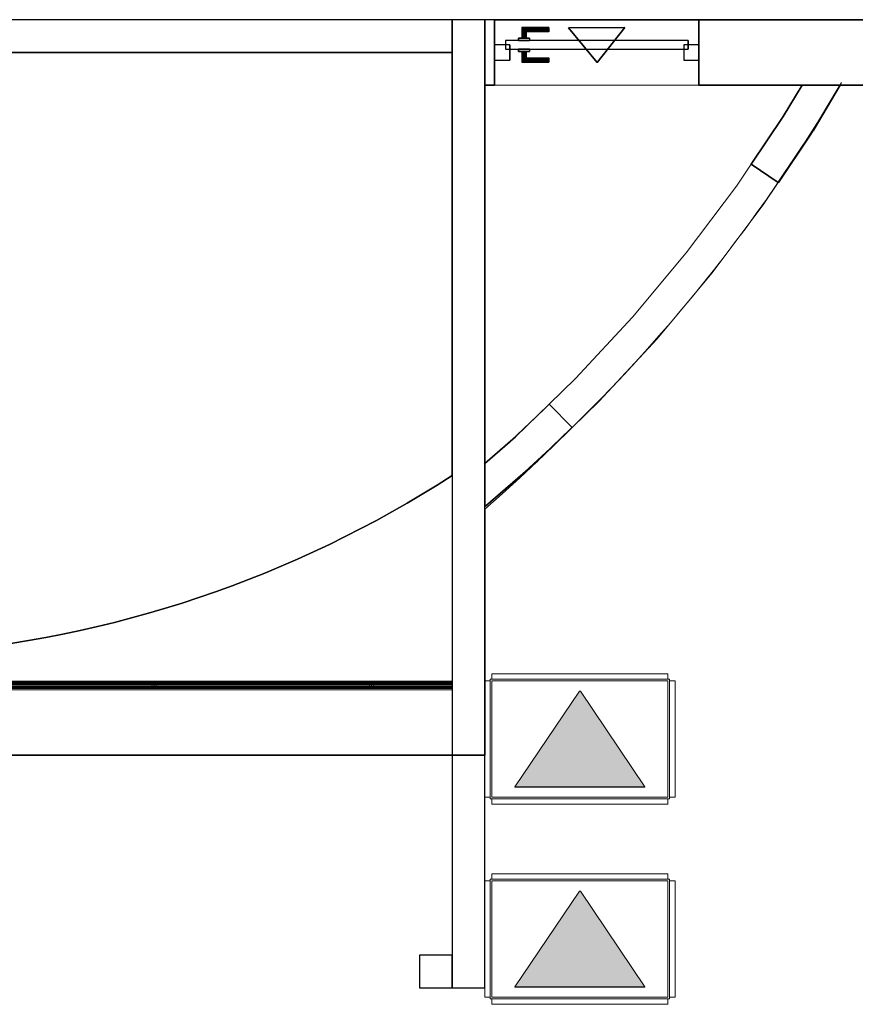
# Model space of a CAD drawing. Header units: metres. Extents: x 397.7 to 427.5, y 12.8 to 28.3.
# Tile 4 of 9: x 413.5 to 417.3, y 19.8 to 24.3. Entities that reach past the tile are written whole.
import ezdxf

# ---------------------------------------------------------------- set-up
doc = ezdxf.new("R2010")
doc.units = ezdxf.units.M
doc.layers.add('01_CARPINTERIA', color=5, linetype='Continuous', lineweight=25, true_color=0x0000ff)
doc.layers.add('01_SUELOS', color=7, linetype='Continuous', lineweight=25, true_color=0x007f00)
for name, color, linetype, lineweight in [('A-DETL-____-MBND', 7, 'Continuous', 18), ('A-FLOR-HRAL-OTLN', 7, 'Continuous', 18), ('A-GENM-____-OTLN', 7, 'Continuous', 18), ('A-WALL-____-MCUT', 7, 'Continuous', 25), ('A-WALL-____-OTLN', 7, 'Continuous', 25)]:
    doc.layers.add(name, color=color, linetype=linetype, lineweight=lineweight)

# ---------------------------------------------------------------- blocks, each defined once
blk = doc.blocks.new('Family - Forjat P5-151942-09_CLI_AIGUA_PSC')
at = {"layer": '01_SUELOS', "color": 9, "true_color": 0xaad4aa}
for p, q in [((11.4518, 11.0488), (17.1918, 11.0488)), ((17.1918, 11.0488), (11.4518, 11.0488)), ((17.1918, 11.0488), (17.1918, 9.1032)), ((17.1918, 9.1032), (17.1918, 11.0488)), ((17.1918, 9.1032), (17.1233, 9.0599)), ((17.1233, 9.0599), (17.1918, 9.1032)), ((17.1233, 9.0599), (17.0542, 9.0176)), ((17.0542, 9.0176), (17.1233, 9.0599)), ((17.0542, 9.0176), (16.9845, 8.9763)), ((16.9845, 8.9763), (17.0542, 9.0176)), ((16.9845, 8.9763), (16.9141, 8.9362)), ((16.9141, 8.9362), (16.9845, 8.9763)), ((16.9141, 8.9362), (16.8432, 8.8972)), ((16.8432, 8.8972), (16.9141, 8.9362)), ((16.8432, 8.8972), (16.7716, 8.8592)), ((16.7716, 8.8592), (16.8432, 8.8972)), ((16.7716, 8.8592), (16.6994, 8.8224)), ((16.6994, 8.8224), (16.7716, 8.8592)), ((16.6267, 8.7867), (16.5535, 8.7521)), ((16.5535, 8.7521), (16.6267, 8.7867)), ((16.6994, 8.8224), (16.6267, 8.7867)), ((16.6267, 8.7867), (16.6994, 8.8224)), ((16.5535, 8.7521), (16.4797, 8.7187)), ((16.4797, 8.7187), (16.5535, 8.7521)), ((16.4797, 8.7187), (16.4054, 8.6864)), ((16.4054, 8.6864), (16.4797, 8.7187)), ((16.3306, 8.6552), (16.2553, 8.6253)), ((16.2553, 8.6253), (16.3306, 8.6552)), ((16.4054, 8.6864), (16.3306, 8.6552)), ((16.3306, 8.6552), (16.4054, 8.6864)), ((16.2553, 8.6253), (16.1796, 8.5965)), ((16.1796, 8.5965), (16.2553, 8.6253)), ((16.1035, 8.5688), (16.0269, 8.5424)), ((16.0269, 8.5424), (16.1035, 8.5688)), ((16.1796, 8.5965), (16.1035, 8.5688)), ((16.1035, 8.5688), (16.1796, 8.5965)), ((15.9499, 8.5171), (15.8726, 8.493)), ((15.8726, 8.493), (15.9499, 8.5171)), ((16.0269, 8.5424), (15.9499, 8.5171)), ((15.9499, 8.5171), (16.0269, 8.5424)), ((15.7949, 8.4702), (15.7168, 8.4485)), ((15.7168, 8.4485), (15.7949, 8.4702)), ((15.8726, 8.493), (15.7949, 8.4702)), ((15.7949, 8.4702), (15.8726, 8.493)), ((15.6384, 8.4281), (15.5597, 8.4088)), ((15.5597, 8.4088), (15.6384, 8.4281)), ((15.7168, 8.4485), (15.6384, 8.4281)), ((15.6384, 8.4281), (15.7168, 8.4485)), ((15.4807, 8.3908), (15.4015, 8.374)), ((15.4015, 8.374), (15.4807, 8.3908)), ((15.5597, 8.4088), (15.4807, 8.3908)), ((15.4807, 8.3908), (15.5597, 8.4088)), ((15.2423, 8.3441), (15.1623, 8.331)), ((15.1623, 8.331), (15.2423, 8.3441)), ((15.322, 8.3585), (15.2423, 8.3441)), ((15.2423, 8.3441), (15.322, 8.3585)), ((15.4015, 8.374), (15.322, 8.3585)), ((15.322, 8.3585), (15.4015, 8.374))]:
    blk.add_line(p, q, dxfattribs=at)
blk = doc.blocks.new('Family - Mur PSC-156011-09_CLI_AIGUA_PSC')
at = {"layer": 'A-WALL-____-MCUT', "color": 253, "true_color": 0xaaaaaa}
for p, q in [((0.045, 0.3), (0, 0.3)), ((0, 0.3), (0, 0)), ((0.045, 0), (0.045, 0.3)), ((0.985, 0.3), (0.985, 0)), ((5.34, 0.3), (0.985, 0.3)), ((5.34, 0), (5.34, 0.3)), ((0, 0), (0.045, 0)), ((0.985, 0), (5.34, 0))]:
    blk.add_line(p, q, dxfattribs=at)
at = {"layer": 'A-WALL-____-OTLN', "color": 253, "true_color": 0xaaaaaa}
for p, q in [((0.045, 0.3), (0, 0.3)), ((0, 0.3), (0, 0)), ((0.045, 0), (0.045, 0.3)), ((0.985, 0.3), (0.985, 0)), ((0.985, 0.3), (5.34, 0.3)), ((5.34, 0.3), (5.34, 0)), ((0, 0), (0.045, 0)), ((0.985, 0), (5.34, 0))]:
    blk.add_line(p, q, dxfattribs=at)
at = {"layer": 'A-WALL-____-OTLN', "color": 253, "lineweight": 18, "true_color": 0xaaaaaa}
blk.add_line((0, 0), (5.34, 0), dxfattribs=at)
blk = doc.blocks.new('Family - Vano porta PSC-156015-09_CLI_AIGUA_PSC')
at = {"layer": 'A-GENM-____-OTLN', "color": 253, "true_color": 0xaaaaaa}
for p, q in [((415.6819, 24.3096), (415.6819, 24.0096)), ((416.6219, 24.3096), (415.6819, 24.3096)), ((415.6819, 24.3096), (415.6819, 24.0096)), ((415.6819, 24.3096), (416.6219, 24.3096)), ((416.6219, 24.0096), (416.6219, 24.3096)), ((416.6219, 24.3096), (416.6219, 24.0096)), ((415.6819, 24.0096), (416.6219, 24.0096)), ((416.6219, 24.0096), (415.6819, 24.0096))]:
    blk.add_line(p, q, dxfattribs=at)
blk = doc.blocks.new('Family - Mur PSC-156037-09_CLI_AIGUA_PSC')
at = {"layer": 'A-WALL-____-MCUT', "color": 253, "true_color": 0xaaaaaa}
for p, q in [((6.2945, -3.7951), (6.2078, -3.9398)), ((6.4693, -3.7951), (6.2945, -3.7951)), ((6.3345, -4.0203), (6.4693, -3.7951)), ((6.2078, -3.9398), (6.0607, -4.1588)), ((6.1852, -4.2424), (6.3345, -4.0203)), ((6.0607, -4.1588), (6.1852, -4.2424)), ((5.1318, -5.2619), (4.9766, -5.4123)), ((5.2362, -5.3696), (5.1318, -5.2619)), ((5.0782, -5.5228), (5.2362, -5.3696)), ((4.9766, -5.4123), (4.835, -5.5358)), ((4.8386, -5.7317), (5.0782, -5.5228)), ((4.835, -5.5358), (4.835, -5.7275)), ((4.835, -5.7275), (4.8386, -5.7317))]:
    blk.add_line(p, q, dxfattribs=at)
at = {"layer": 'A-WALL-____-OTLN', "color": 253, "true_color": 0xaaaaaa}
for p, q in [((6.2078, -3.9398), (6.2945, -3.7951)), ((6.2945, -3.7951), (6.4693, -3.7951)), ((6.4693, -3.7951), (6.3345, -4.0203)), ((6.0607, -4.1588), (6.2078, -3.9398)), ((6.3345, -4.0203), (6.1852, -4.2424)), ((6.0607, -4.1588), (6.1852, -4.2424)), ((5.1318, -5.2619), (4.9766, -5.4123)), ((5.2362, -5.3696), (5.1318, -5.2619)), ((5.0782, -5.5228), (5.2362, -5.3696)), ((4.835, -5.5358), (4.9766, -5.4123)), ((5.0782, -5.5228), (4.8386, -5.7317)), ((4.835, -5.7275), (4.835, -5.5358)), ((4.8386, -5.7317), (4.835, -5.7275))]:
    blk.add_line(p, q, dxfattribs=at)
at = {"layer": 'A-WALL-____-OTLN', "color": 253, "lineweight": 18, "true_color": 0xaaaaaa}
blk.add_arc((0, 0), 7.5, 310.17014, 329.70786, dxfattribs=at)
blk = doc.blocks.new('Family - Vano porta PSC-156039-09_CLI_AIGUA_PSC')
at = {"layer": 'A-GENM-____-OTLN', "color": 253, "true_color": 0xaaaaaa}
for p, q in [((0.9289, 1.2109), (0.8613, 1.1103)), ((0.8613, 1.1103), (0.9289, 1.2109)), ((1.0534, 1.1272), (0.9289, 1.2109)), ((0.9289, 1.2109), (1.0534, 1.1272)), ((0.8613, 1.1103), (0.6302, 0.8025)), ((0.6302, 0.8025), (0.8613, 1.1103)), ((0.9836, 1.0234), (1.0534, 1.1272)), ((1.0534, 1.1272), (0.9836, 1.0234)), ((0.7478, 0.7093), (0.9836, 1.0234)), ((0.9836, 1.0234), (0.7478, 0.7093)), ((0.6302, 0.8025), (0.3833, 0.5072)), ((0.3833, 0.5072), (0.6302, 0.8025)), ((0.4958, 0.4079), (0.7478, 0.7093)), ((0.7478, 0.7093), (0.4958, 0.4079)), ((0.3833, 0.5072), (0.1212, 0.2252)), ((0.1212, 0.2252), (0.3833, 0.5072)), ((0.2284, 0.1202), (0.4958, 0.4079)), ((0.4958, 0.4079), (0.2284, 0.1202)), ((0.1212, 0.2252), (0, 0.1077)), ((0, 0.1077), (0.1212, 0.2252)), ((0, 0.1077), (0.1044, 0)), ((0.1044, 0), (0, 0.1077)), ((0.1044, 0), (0.2284, 0.1202)), ((0.2284, 0.1202), (0.1044, 0))]:
    blk.add_line(p, q, dxfattribs=at)
blk = doc.blocks.new('Family - Forjat PSC-156053-09_CLI_AIGUA_PSC')
at = {"layer": '01_SUELOS', "color": 9, "true_color": 0xaad4aa}
for p, q in [((3.9, 3.7687), (0, 3.7687)), ((0, 3.7687), (3.9, 3.7687)), ((0, 3.7687), (0, 1.6075)), ((0, 1.6075), (0, 3.7687)), ((3.9, 0), (3.9, 3.7687)), ((3.9, 3.7687), (3.9, 0)), ((0, 1.6075), (1.3285, 1.6075)), ((1.3285, 1.6075), (0, 1.6075)), ((1.3285, 1.6075), (1.3285, 0)), ((1.3285, 0), (1.3285, 1.6075)), ((1.3285, 0), (3.9, 0)), ((3.9, 0), (1.3285, 0))]:
    blk.add_line(p, q, dxfattribs=at)
blk = doc.blocks.new('Family - Mur PSC-156057-09_CLI_AIGUA_PSC')
at = {"layer": 'A-WALL-____-MCUT', "color": 253, "true_color": 0xaaaaaa}
for p, q in [((5.742, 0.15), (0, 0.15)), ((0, 0.15), (0, 0)), ((5.742, 0), (5.742, 0.15)), ((0, 0), (5.742, 0))]:
    blk.add_line(p, q, dxfattribs=at)
at = {"layer": 'A-WALL-____-OTLN', "color": 253, "true_color": 0xaaaaaa}
for p, q in [((5.742, 0.15), (0, 0.15)), ((0, 0.15), (0, 0)), ((5.742, 0), (5.742, 0.15)), ((0, 0), (5.742, 0))]:
    blk.add_line(p, q, dxfattribs=at)
at = {"layer": 'A-WALL-____-OTLN', "color": 253, "lineweight": 18, "true_color": 0xaaaaaa}
blk.add_line((-0.01, 0), (5.742, 0), dxfattribs=at)
blk = doc.blocks.new('Family - Mur PSC-156066-09_CLI_AIGUA_PSC')
at = {"layer": 'A-WALL-____-MCUT', "color": 253, "true_color": 0xaaaaaa}
for p, q in [((0.15, 0.15), (0, 0.15)), ((0, 0.15), (0, 0)), ((0.15, 0), (0.15, 0.15)), ((0, 0), (0.15, 0))]:
    blk.add_line(p, q, dxfattribs=at)
at = {"layer": 'A-WALL-____-OTLN', "color": 253, "true_color": 0xaaaaaa}
for p, q in [((0.15, 0.15), (0, 0.15)), ((0, 0.15), (0, 0)), ((0.15, 0), (0.15, 0.15)), ((0, 0), (0.15, 0))]:
    blk.add_line(p, q, dxfattribs=at)
at = {"layer": 'A-WALL-____-OTLN', "color": 253, "lineweight": 18, "true_color": 0xaaaaaa}
blk.add_line((0, 0), (0.15, 0), dxfattribs=at)
blk = doc.blocks.new('Family - Paviment PSC-156093-09_CLI_AIGUA_PSC')
at = {"layer": '01_SUELOS', "color": 9, "true_color": 0xaad4aa}
for p, q in [((17.553, 11.0606), (17.553, 10.7606)), ((17.553, 10.7606), (17.553, 11.0606)), ((18.493, 11.0606), (17.553, 11.0606)), ((17.553, 11.0606), (18.493, 11.0606)), ((18.493, 10.7606), (18.493, 11.0606)), ((18.493, 11.0606), (18.493, 10.7606)), ((17.8931, 11.0238), (18.1529, 11.0258)), ((18.1529, 11.0258), (17.8931, 11.0238)), ((18.0242, 10.8643), (17.8931, 11.0238)), ((17.8931, 11.0238), (18.0242, 10.8643)), ((18.1529, 11.0258), (18.0242, 10.8643)), ((18.0242, 10.8643), (18.1529, 11.0258)), ((17.508, 10.7606), (17.508, 9.0198)), ((17.508, 9.0198), (17.508, 10.7606)), ((17.553, 10.7606), (17.508, 10.7606)), ((17.508, 10.7606), (17.553, 10.7606)), ((18.9675, 10.7606), (18.493, 10.7606)), ((18.493, 10.7606), (18.9675, 10.7606)), ((18.8808, 10.6158), (18.9675, 10.7606)), ((18.9675, 10.7606), (18.8808, 10.6158)), ((19.1424, 10.7606), (19.0182, 10.5501)), ((19.0182, 10.5501), (19.1424, 10.7606)), ((23.148, 10.7606), (19.1424, 10.7606)), ((19.1424, 10.7606), (23.148, 10.7606)), ((18.7337, 10.3969), (18.8808, 10.6158)), ((18.8808, 10.6158), (18.7337, 10.3969)), ((19.0177, 10.5505), (18.8582, 10.3132)), ((18.8582, 10.3132), (19.0177, 10.5505)), ((19.0182, 10.5501), (19.0177, 10.5505)), ((19.0177, 10.5505), (19.0182, 10.5501)), ((18.8582, 10.3132), (18.7337, 10.3969)), ((18.7337, 10.3969), (18.8582, 10.3132)), ((17.7813, 9.271), (17.8048, 9.2938)), ((17.8048, 9.2938), (17.7813, 9.271)), ((17.8048, 9.2938), (17.9092, 9.186)), ((17.9092, 9.186), (17.8048, 9.2938)), ((17.6228, 9.1199), (17.7813, 9.271)), ((17.7813, 9.271), (17.6228, 9.1199)), ((17.9023, 9.1787), (17.8253, 9.1029)), ((17.8253, 9.1029), (17.9023, 9.1787)), ((17.9092, 9.186), (17.902, 9.179)), ((17.902, 9.179), (17.9092, 9.186)), ((17.902, 9.179), (17.9023, 9.1787)), ((17.9023, 9.1787), (17.902, 9.179)), ((17.508, 9.0198), (17.6228, 9.1199)), ((17.6228, 9.1199), (17.508, 9.0198)), ((17.8253, 9.1029), (17.7474, 9.028)), ((17.7474, 9.028), (17.8253, 9.1029)), ((17.7474, 9.028), (17.6686, 8.9542)), ((17.6686, 8.9542), (17.7474, 9.028)), ((17.6686, 8.9542), (17.5887, 8.8814)), ((17.5887, 8.8814), (17.6686, 8.9542)), ((17.5887, 8.8814), (17.508, 8.8097)), ((17.508, 8.8097), (17.5887, 8.8814)), ((17.508, 8.8097), (17.508, 7.6797)), ((17.508, 7.6797), (17.508, 8.8097)), ((17.508, 7.6797), (11.4559, 7.6797)), ((11.4559, 7.6797), (17.508, 7.6797))]:
    blk.add_line(p, q, dxfattribs=at)
blk = doc.blocks.new('Family - Baranna PSC exterior-156106-09_CLI_AIGUA_PSC')
at = {"layer": 'A-FLOR-HRAL-OTLN', "color": 253, "true_color": 0xaaaaaa}
for p, q in [((0, 0.0346), (0, 0.04)), ((0, 0.04), (0, 0.0346)), ((5.742, 0.04), (0, 0.04)), ((5.742, 0.04), (0, 0.04)), ((0, 0.0254), (0, 0.0346)), ((0, 0.0346), (0, 0.0254)), ((5.742, 0.0346), (0, 0.0346)), ((5.742, 0.0346), (0, 0.0346)), ((0, 0.0273), (0, 0.03)), ((0, 0.03), (0, 0.0273)), ((0.371, 0.03), (0, 0.03)), ((0.371, 0.03), (0, 0.03)), ((0, 0.0227), (0, 0.0273)), ((0, 0.0273), (0, 0.0227)), ((0.371, 0.0273), (0, 0.0273)), ((0.371, 0.0273), (0, 0.0273)), ((0, 0.0146), (0, 0.0254)), ((0, 0.0254), (0, 0.0146)), ((5.742, 0.0254), (0, 0.0254)), ((5.742, 0.0254), (0, 0.0254)), ((0, 0.0173), (0, 0.0227)), ((0, 0.0227), (0, 0.0173)), ((0.371, 0.0227), (0, 0.0227)), ((0.371, 0.0227), (0, 0.0227)), ((0, 0.0127), (0, 0.0173)), ((0, 0.0173), (0, 0.0127)), ((0.371, 0.0173), (0, 0.0173)), ((0.371, 0.0173), (0, 0.0173)), ((0, 0.0054), (0, 0.0146)), ((0, 0.0146), (0, 0.0054)), ((5.742, 0.0146), (0, 0.0146)), ((5.742, 0.0146), (0, 0.0146)), ((0, 0.01), (0, 0.0127)), ((0, 0.0127), (0, 0.01)), ((0.371, 0.0127), (0, 0.0127)), ((0.371, 0.0127), (0, 0.0127)), ((0, 0.01), (0.371, 0.01)), ((0.371, 0.01), (0, 0.01)), ((0, 0), (0, 0.0054)), ((0, 0.0054), (0, 0)), ((5.742, 0.0054), (0, 0.0054)), ((5.742, 0.0054), (0, 0.0054)), ((0, 0), (5.742, 0)), ((0.361, 0.0227), (0.3637, 0.0273)), ((0.3637, 0.0273), (0.361, 0.0227)), ((0.361, 0.0173), (0.361, 0.0227)), ((0.361, 0.0227), (0.361, 0.0173)), ((0.3637, 0.0127), (0.361, 0.0173)), ((0.361, 0.0173), (0.3637, 0.0127)), ((0.3637, 0.0273), (0.3683, 0.03)), ((0.3683, 0.03), (0.3637, 0.0273)), ((0.3683, 0.01), (0.3637, 0.0127)), ((0.3637, 0.0127), (0.3683, 0.01)), ((0.3683, 0.03), (0.3737, 0.03)), ((0.3737, 0.03), (0.3683, 0.03)), ((0.3737, 0.01), (0.3683, 0.01)), ((0.3683, 0.01), (0.3737, 0.01)), ((0.371, 0.0273), (0.371, 0.03)), ((0.371, 0.03), (0.371, 0.0273)), ((0.371, 0.0273), (0.371, 0.03)), ((0.371, 0.03), (0.371, 0.0273)), ((1.371, 0.03), (0.371, 0.03)), ((1.371, 0.03), (0.371, 0.03)), ((0.371, 0.0227), (0.371, 0.0273)), ((0.371, 0.0273), (0.371, 0.0227)), ((0.371, 0.0227), (0.371, 0.0273)), ((0.371, 0.0273), (0.371, 0.0227)), ((1.371, 0.0273), (0.371, 0.0273)), ((1.371, 0.0273), (0.371, 0.0273)), ((0.371, 0.0173), (0.371, 0.0227)), ((0.371, 0.0227), (0.371, 0.0173)), ((0.371, 0.0173), (0.371, 0.0227)), ((0.371, 0.0227), (0.371, 0.0173)), ((1.371, 0.0227), (0.371, 0.0227)), ((1.371, 0.0227), (0.371, 0.0227)), ((0.371, 0.0127), (0.371, 0.0173)), ((0.371, 0.0173), (0.371, 0.0127)), ((0.371, 0.0127), (0.371, 0.0173)), ((0.371, 0.0173), (0.371, 0.0127)), ((1.371, 0.0173), (0.371, 0.0173)), ((1.371, 0.0173), (0.371, 0.0173)), ((0.371, 0.0127), (0.371, 0.01)), ((0.371, 0.01), (0.371, 0.0127)), ((0.371, 0.01), (0.371, 0.0127)), ((0.371, 0.0127), (0.371, 0.01)), ((1.371, 0.0127), (0.371, 0.0127)), ((1.371, 0.0127), (0.371, 0.0127)), ((0.371, 0.01), (1.371, 0.01)), ((1.371, 0.01), (0.371, 0.01)), ((0.3737, 0.03), (0.3783, 0.0273)), ((0.3783, 0.0273), (0.3737, 0.03)), ((0.3783, 0.0127), (0.3737, 0.01)), ((0.3737, 0.01), (0.3783, 0.0127)), ((0.3783, 0.0273), (0.381, 0.0227)), ((0.381, 0.0227), (0.3783, 0.0273)), ((0.381, 0.0173), (0.3783, 0.0127)), ((0.3783, 0.0127), (0.381, 0.0173)), ((0.381, 0.0227), (0.381, 0.0173)), ((0.381, 0.0173), (0.381, 0.0227)), ((1.361, 0.0227), (1.3637, 0.0273)), ((1.3637, 0.0273), (1.361, 0.0227)), ((1.361, 0.0173), (1.361, 0.0227)), ((1.361, 0.0227), (1.361, 0.0173)), ((1.3637, 0.0127), (1.361, 0.0173)), ((1.361, 0.0173), (1.3637, 0.0127)), ((1.3637, 0.0273), (1.3683, 0.03)), ((1.3683, 0.03), (1.3637, 0.0273)), ((1.3683, 0.01), (1.3637, 0.0127)), ((1.3637, 0.0127), (1.3683, 0.01)), ((1.3683, 0.03), (1.3737, 0.03)), ((1.3737, 0.03), (1.3683, 0.03)), ((1.3737, 0.01), (1.3683, 0.01)), ((1.3683, 0.01), (1.3737, 0.01)), ((1.371, 0.0273), (1.371, 0.03)), ((1.371, 0.03), (1.371, 0.0273)), ((2.371, 0.03), (1.371, 0.03)), ((2.371, 0.03), (1.371, 0.03)), ((1.371, 0.0273), (1.371, 0.03)), ((1.371, 0.03), (1.371, 0.0273)), ((1.371, 0.0227), (1.371, 0.0273)), ((1.371, 0.0273), (1.371, 0.0227)), ((2.371, 0.0273), (1.371, 0.0273)), ((2.371, 0.0273), (1.371, 0.0273)), ((1.371, 0.0227), (1.371, 0.0273)), ((1.371, 0.0273), (1.371, 0.0227)), ((1.371, 0.0173), (1.371, 0.0227)), ((1.371, 0.0227), (1.371, 0.0173)), ((2.371, 0.0227), (1.371, 0.0227)), ((2.371, 0.0227), (1.371, 0.0227)), ((1.371, 0.0173), (1.371, 0.0227)), ((1.371, 0.0227), (1.371, 0.0173)), ((1.371, 0.0127), (1.371, 0.0173)), ((1.371, 0.0173), (1.371, 0.0127)), ((2.371, 0.0173), (1.371, 0.0173)), ((2.371, 0.0173), (1.371, 0.0173)), ((1.371, 0.0127), (1.371, 0.0173)), ((1.371, 0.0173), (1.371, 0.0127)), ((1.371, 0.01), (1.371, 0.0127)), ((1.371, 0.0127), (1.371, 0.01)), ((2.371, 0.0127), (1.371, 0.0127)), ((2.371, 0.0127), (1.371, 0.0127)), ((1.371, 0.0127), (1.371, 0.01)), ((1.371, 0.01), (1.371, 0.0127)), ((1.371, 0.01), (2.371, 0.01)), ((2.371, 0.01), (1.371, 0.01)), ((1.3737, 0.03), (1.3783, 0.0273)), ((1.3783, 0.0273), (1.3737, 0.03)), ((1.3783, 0.0127), (1.3737, 0.01)), ((1.3737, 0.01), (1.3783, 0.0127)), ((1.3783, 0.0273), (1.381, 0.0227)), ((1.381, 0.0227), (1.3783, 0.0273)), ((1.381, 0.0173), (1.3783, 0.0127)), ((1.3783, 0.0127), (1.381, 0.0173)), ((1.381, 0.0227), (1.381, 0.0173)), ((1.381, 0.0173), (1.381, 0.0227)), ((2.361, 0.0227), (2.3637, 0.0273)), ((2.3637, 0.0273), (2.361, 0.0227)), ((2.361, 0.0173), (2.361, 0.0227)), ((2.361, 0.0227), (2.361, 0.0173)), ((2.3637, 0.0127), (2.361, 0.0173)), ((2.361, 0.0173), (2.3637, 0.0127)), ((2.3637, 0.0273), (2.3683, 0.03)), ((2.3683, 0.03), (2.3637, 0.0273)), ((2.3683, 0.01), (2.3637, 0.0127)), ((2.3637, 0.0127), (2.3683, 0.01)), ((2.3683, 0.03), (2.3737, 0.03)), ((2.3737, 0.03), (2.3683, 0.03)), ((2.3737, 0.01), (2.3683, 0.01)), ((2.3683, 0.01), (2.3737, 0.01)), ((2.371, 0.0273), (2.371, 0.03)), ((2.371, 0.03), (2.371, 0.0273)), ((3.371, 0.03), (2.371, 0.03)), ((3.371, 0.03), (2.371, 0.03)), ((2.371, 0.0273), (2.371, 0.03)), ((2.371, 0.03), (2.371, 0.0273)), ((2.371, 0.0227), (2.371, 0.0273)), ((2.371, 0.0273), (2.371, 0.0227)), ((3.371, 0.0273), (2.371, 0.0273)), ((3.371, 0.0273), (2.371, 0.0273)), ((2.371, 0.0227), (2.371, 0.0273)), ((2.371, 0.0273), (2.371, 0.0227)), ((2.371, 0.0173), (2.371, 0.0227)), ((2.371, 0.0227), (2.371, 0.0173)), ((3.371, 0.0227), (2.371, 0.0227)), ((3.371, 0.0227), (2.371, 0.0227)), ((2.371, 0.0173), (2.371, 0.0227)), ((2.371, 0.0227), (2.371, 0.0173)), ((2.371, 0.0127), (2.371, 0.0173)), ((2.371, 0.0173), (2.371, 0.0127)), ((3.371, 0.0173), (2.371, 0.0173)), ((3.371, 0.0173), (2.371, 0.0173)), ((2.371, 0.0127), (2.371, 0.0173)), ((2.371, 0.0173), (2.371, 0.0127)), ((2.371, 0.01), (2.371, 0.0127)), ((2.371, 0.0127), (2.371, 0.01)), ((3.371, 0.0127), (2.371, 0.0127)), ((3.371, 0.0127), (2.371, 0.0127)), ((2.371, 0.0127), (2.371, 0.01)), ((2.371, 0.01), (2.371, 0.0127)), ((2.371, 0.01), (3.371, 0.01)), ((3.371, 0.01), (2.371, 0.01)), ((2.3737, 0.03), (2.3783, 0.0273)), ((2.3783, 0.0273), (2.3737, 0.03)), ((2.3783, 0.0127), (2.3737, 0.01)), ((2.3737, 0.01), (2.3783, 0.0127)), ((2.3783, 0.0273), (2.381, 0.0227)), ((2.381, 0.0227), (2.3783, 0.0273)), ((2.381, 0.0173), (2.3783, 0.0127)), ((2.3783, 0.0127), (2.381, 0.0173)), ((2.381, 0.0227), (2.381, 0.0173)), ((2.381, 0.0173), (2.381, 0.0227)), ((3.361, 0.0227), (3.3637, 0.0273)), ((3.3637, 0.0273), (3.361, 0.0227)), ((3.361, 0.0173), (3.361, 0.0227)), ((3.361, 0.0227), (3.361, 0.0173)), ((3.3637, 0.0127), (3.361, 0.0173)), ((3.361, 0.0173), (3.3637, 0.0127)), ((3.3637, 0.0273), (3.3683, 0.03)), ((3.3683, 0.03), (3.3637, 0.0273)), ((3.3683, 0.01), (3.3637, 0.0127)), ((3.3637, 0.0127), (3.3683, 0.01)), ((3.3683, 0.03), (3.3737, 0.03)), ((3.3737, 0.03), (3.3683, 0.03)), ((3.3737, 0.01), (3.3683, 0.01)), ((3.3683, 0.01), (3.3737, 0.01)), ((3.371, 0.0273), (3.371, 0.03)), ((3.371, 0.03), (3.371, 0.0273)), ((4.371, 0.03), (3.371, 0.03)), ((4.371, 0.03), (3.371, 0.03)), ((3.371, 0.0273), (3.371, 0.03)), ((3.371, 0.03), (3.371, 0.0273)), ((3.371, 0.0227), (3.371, 0.0273)), ((3.371, 0.0273), (3.371, 0.0227)), ((4.371, 0.0273), (3.371, 0.0273)), ((4.371, 0.0273), (3.371, 0.0273)), ((3.371, 0.0227), (3.371, 0.0273)), ((3.371, 0.0273), (3.371, 0.0227)), ((3.371, 0.0173), (3.371, 0.0227)), ((3.371, 0.0227), (3.371, 0.0173)), ((4.371, 0.0227), (3.371, 0.0227)), ((4.371, 0.0227), (3.371, 0.0227)), ((3.371, 0.0173), (3.371, 0.0227)), ((3.371, 0.0227), (3.371, 0.0173)), ((3.371, 0.0127), (3.371, 0.0173)), ((3.371, 0.0173), (3.371, 0.0127)), ((4.371, 0.0173), (3.371, 0.0173)), ((4.371, 0.0173), (3.371, 0.0173)), ((3.371, 0.0127), (3.371, 0.0173)), ((3.371, 0.0173), (3.371, 0.0127)), ((3.371, 0.01), (3.371, 0.0127)), ((3.371, 0.0127), (3.371, 0.01)), ((4.371, 0.0127), (3.371, 0.0127)), ((4.371, 0.0127), (3.371, 0.0127)), ((3.371, 0.0127), (3.371, 0.01)), ((3.371, 0.01), (3.371, 0.0127)), ((3.371, 0.01), (4.371, 0.01)), ((4.371, 0.01), (3.371, 0.01)), ((3.3737, 0.03), (3.3783, 0.0273)), ((3.3783, 0.0273), (3.3737, 0.03)), ((3.3783, 0.0127), (3.3737, 0.01)), ((3.3737, 0.01), (3.3783, 0.0127)), ((3.3783, 0.0273), (3.381, 0.0227)), ((3.381, 0.0227), (3.3783, 0.0273)), ((3.381, 0.0173), (3.3783, 0.0127)), ((3.3783, 0.0127), (3.381, 0.0173)), ((3.381, 0.0227), (3.381, 0.0173)), ((3.381, 0.0173), (3.381, 0.0227)), ((4.361, 0.0227), (4.3637, 0.0273)), ((4.3637, 0.0273), (4.361, 0.0227)), ((4.361, 0.0173), (4.361, 0.0227)), ((4.361, 0.0227), (4.361, 0.0173)), ((4.3637, 0.0127), (4.361, 0.0173)), ((4.361, 0.0173), (4.3637, 0.0127)), ((4.3637, 0.0273), (4.3683, 0.03)), ((4.3683, 0.03), (4.3637, 0.0273)), ((4.3683, 0.01), (4.3637, 0.0127)), ((4.3637, 0.0127), (4.3683, 0.01)), ((4.3683, 0.03), (4.3737, 0.03)), ((4.3737, 0.03), (4.3683, 0.03)), ((4.3737, 0.01), (4.3683, 0.01)), ((4.3683, 0.01), (4.3737, 0.01)), ((4.371, 0.0273), (4.371, 0.03)), ((4.371, 0.03), (4.371, 0.0273)), ((4.371, 0.0273), (4.371, 0.03)), ((4.371, 0.03), (4.371, 0.0273)), ((5.371, 0.03), (4.371, 0.03)), ((5.371, 0.03), (4.371, 0.03)), ((4.371, 0.0227), (4.371, 0.0273)), ((4.371, 0.0273), (4.371, 0.0227)), ((4.371, 0.0227), (4.371, 0.0273)), ((4.371, 0.0273), (4.371, 0.0227)), ((5.371, 0.0273), (4.371, 0.0273)), ((5.371, 0.0273), (4.371, 0.0273)), ((4.371, 0.0173), (4.371, 0.0227)), ((4.371, 0.0227), (4.371, 0.0173)), ((4.371, 0.0173), (4.371, 0.0227)), ((4.371, 0.0227), (4.371, 0.0173)), ((5.371, 0.0227), (4.371, 0.0227)), ((5.371, 0.0227), (4.371, 0.0227)), ((4.371, 0.0127), (4.371, 0.0173)), ((4.371, 0.0173), (4.371, 0.0127)), ((4.371, 0.0127), (4.371, 0.0173)), ((4.371, 0.0173), (4.371, 0.0127)), ((5.371, 0.0173), (4.371, 0.0173)), ((5.371, 0.0173), (4.371, 0.0173)), ((4.371, 0.0127), (4.371, 0.01)), ((4.371, 0.01), (4.371, 0.0127)), ((4.371, 0.01), (4.371, 0.0127)), ((4.371, 0.0127), (4.371, 0.01)), ((5.371, 0.0127), (4.371, 0.0127)), ((5.371, 0.0127), (4.371, 0.0127)), ((4.371, 0.01), (5.371, 0.01)), ((5.371, 0.01), (4.371, 0.01)), ((4.3737, 0.03), (4.3783, 0.0273)), ((4.3783, 0.0273), (4.3737, 0.03)), ((4.3783, 0.0127), (4.3737, 0.01)), ((4.3737, 0.01), (4.3783, 0.0127)), ((4.3783, 0.0273), (4.381, 0.0227)), ((4.381, 0.0227), (4.3783, 0.0273)), ((4.381, 0.0173), (4.3783, 0.0127)), ((4.3783, 0.0127), (4.381, 0.0173)), ((4.381, 0.0227), (4.381, 0.0173)), ((4.381, 0.0173), (4.381, 0.0227)), ((5.361, 0.0227), (5.3637, 0.0273)), ((5.3637, 0.0273), (5.361, 0.0227)), ((5.361, 0.0173), (5.361, 0.0227)), ((5.361, 0.0227), (5.361, 0.0173)), ((5.3637, 0.0127), (5.361, 0.0173)), ((5.361, 0.0173), (5.3637, 0.0127)), ((5.3637, 0.0273), (5.3683, 0.03)), ((5.3683, 0.03), (5.3637, 0.0273)), ((5.3683, 0.01), (5.3637, 0.0127)), ((5.3637, 0.0127), (5.3683, 0.01)), ((5.3683, 0.03), (5.3737, 0.03)), ((5.3737, 0.03), (5.3683, 0.03)), ((5.3737, 0.01), (5.3683, 0.01)), ((5.3683, 0.01), (5.3737, 0.01)), ((5.371, 0.0273), (5.371, 0.03)), ((5.371, 0.03), (5.371, 0.0273)), ((5.742, 0.03), (5.371, 0.03)), ((5.742, 0.03), (5.371, 0.03)), ((5.371, 0.0273), (5.371, 0.03)), ((5.371, 0.03), (5.371, 0.0273)), ((5.371, 0.0227), (5.371, 0.0273)), ((5.371, 0.0273), (5.371, 0.0227)), ((5.742, 0.0273), (5.371, 0.0273)), ((5.742, 0.0273), (5.371, 0.0273)), ((5.371, 0.0227), (5.371, 0.0273)), ((5.371, 0.0273), (5.371, 0.0227)), ((5.371, 0.0173), (5.371, 0.0227)), ((5.371, 0.0227), (5.371, 0.0173)), ((5.742, 0.0227), (5.371, 0.0227)), ((5.742, 0.0227), (5.371, 0.0227)), ((5.371, 0.0173), (5.371, 0.0227)), ((5.371, 0.0227), (5.371, 0.0173)), ((5.371, 0.0127), (5.371, 0.0173)), ((5.371, 0.0173), (5.371, 0.0127)), ((5.742, 0.0173), (5.371, 0.0173)), ((5.742, 0.0173), (5.371, 0.0173)), ((5.371, 0.0127), (5.371, 0.0173)), ((5.371, 0.0173), (5.371, 0.0127)), ((5.371, 0.01), (5.371, 0.0127)), ((5.371, 0.0127), (5.371, 0.01)), ((5.742, 0.0127), (5.371, 0.0127)), ((5.742, 0.0127), (5.371, 0.0127)), ((5.371, 0.0127), (5.371, 0.01)), ((5.371, 0.01), (5.371, 0.0127)), ((5.371, 0.01), (5.742, 0.01)), ((5.742, 0.01), (5.371, 0.01)), ((5.3737, 0.03), (5.3783, 0.0273)), ((5.3783, 0.0273), (5.3737, 0.03)), ((5.3783, 0.0127), (5.3737, 0.01)), ((5.3737, 0.01), (5.3783, 0.0127)), ((5.3783, 0.0273), (5.381, 0.0227)), ((5.381, 0.0227), (5.3783, 0.0273)), ((5.381, 0.0173), (5.3783, 0.0127)), ((5.3783, 0.0127), (5.381, 0.0173)), ((5.381, 0.0227), (5.381, 0.0173)), ((5.381, 0.0173), (5.381, 0.0227)), ((5.742, 0.0346), (5.742, 0.04)), ((5.742, 0.04), (5.742, 0.0346)), ((5.742, 0.0254), (5.742, 0.0346)), ((5.742, 0.0346), (5.742, 0.0254)), ((5.742, 0.0273), (5.742, 0.03)), ((5.742, 0.03), (5.742, 0.0273)), ((5.742, 0.0227), (5.742, 0.0273)), ((5.742, 0.0273), (5.742, 0.0227)), ((5.742, 0.0146), (5.742, 0.0254)), ((5.742, 0.0254), (5.742, 0.0146)), ((5.742, 0.0173), (5.742, 0.0227)), ((5.742, 0.0227), (5.742, 0.0173)), ((5.742, 0.0127), (5.742, 0.0173)), ((5.742, 0.0173), (5.742, 0.0127)), ((5.742, 0.0054), (5.742, 0.0146)), ((5.742, 0.0146), (5.742, 0.0054)), ((5.742, 0.0127), (5.742, 0.01)), ((5.742, 0.01), (5.742, 0.0127)), ((5.742, 0.0054), (5.742, 0)), ((5.742, 0), (5.742, 0.0054)), ((5.742, 0), (0, 0))]:
    blk.add_line(p, q, dxfattribs=at)
blk = doc.blocks.new('Family - LONDR55-XX_ZZ-ARQ-CAA-M3D-Londres55-156128-09_CLI_AIGUA_PSC')
at = {"layer": '01_CARPINTERIA', "color": 161, "true_color": 0xaaaaff}
for p, q in [((0.1263, 0.1487), (0.125, 0.15)), ((0.125, 0.15), (0.125, 0.1)), ((0.125, 0.15), (0.1263, 0.1487)), ((0.25, 0.15), (0.125, 0.15)), ((0.13, 0.145), (0.1263, 0.1487)), ((0.1263, 0.1487), (0.1263, 0.1)), ((0.1263, 0.1487), (0.1263, 0.1)), ((0.1263, 0.1487), (0.13, 0.145)), ((0.25, 0.1487), (0.1263, 0.1487)), ((0.25, 0.1487), (0.1263, 0.1487)), ((0.135, 0.14), (0.13, 0.145)), ((0.13, 0.145), (0.13, 0.1)), ((0.13, 0.145), (0.13, 0.1)), ((0.13, 0.145), (0.135, 0.14)), ((0.25, 0.145), (0.13, 0.145)), ((0.25, 0.145), (0.13, 0.145)), ((0.135, 0.1), (0.135, 0.14)), ((0.135, 0.14), (0.135, 0.1)), ((0.135, 0.14), (0.14, 0.135)), ((0.14, 0.135), (0.135, 0.14)), ((0.135, 0.14), (0.25, 0.14)), ((0.25, 0.14), (0.135, 0.14)), ((0.25, 0.1487), (0.25, 0.15)), ((0.25, 0.15), (0.25, 0.1487)), ((0.25, 0.145), (0.25, 0.1487)), ((0.25, 0.1487), (0.25, 0.145)), ((0.25, 0.145), (0.25, 0.14)), ((0.25, 0.14), (0.25, 0.145)), ((0.25, 0.14), (0.25, 0.135)), ((0.25, 0.135), (0.25, 0.14)), ((0.16, 0.1), (0.11, 0.1)), ((0.11, 0.1), (0.16, 0.1)), ((0.11, 0.1), (0.11, 0.09)), ((0.11, 0.09), (0.11, 0.1)), ((0.1263, 0.1), (0.125, 0.1)), ((0.125, 0.1), (0.1263, 0.1)), ((0.13, 0.1), (0.1263, 0.1)), ((0.1263, 0.1), (0.13, 0.1)), ((0.135, 0.1), (0.13, 0.1)), ((0.13, 0.1), (0.135, 0.1)), ((0.14, 0.1), (0.135, 0.1)), ((0.135, 0.1), (0.14, 0.1)), ((0.14, 0.135), (0.14, 0.1)), ((0.14, 0.135), (0.1437, 0.1313)), ((0.1437, 0.1313), (0.14, 0.135)), ((0.14, 0.135), (0.14, 0.1)), ((0.25, 0.135), (0.14, 0.135)), ((0.25, 0.135), (0.14, 0.135)), ((0.14, 0.1), (0.1437, 0.1)), ((0.1437, 0.1), (0.14, 0.1)), ((0.1437, 0.1313), (0.1437, 0.1)), ((0.1437, 0.1313), (0.145, 0.13)), ((0.145, 0.13), (0.1437, 0.1313)), ((0.1437, 0.1313), (0.1437, 0.1)), ((0.25, 0.1313), (0.1437, 0.1313)), ((0.25, 0.1313), (0.1437, 0.1313)), ((0.1437, 0.1), (0.145, 0.1)), ((0.145, 0.1), (0.1437, 0.1)), ((0.145, 0.13), (0.145, 0.1)), ((0.25, 0.13), (0.145, 0.13)), ((0.16, 0.1), (0.16, 0.09)), ((0.16, 0.1), (0.16, 0.09)), ((0.25, 0.135), (0.25, 0.1313)), ((0.25, 0.1313), (0.25, 0.135)), ((0.25, 0.1313), (0.25, 0.13)), ((0.25, 0.13), (0.25, 0.1313)), ((0.07, 0.07), (0, 0.07)), ((0, 0.07), (0, 0)), ((0.07, 0.07), (0, 0.07)), ((0, 0.07), (0, 0)), ((0.89, 0.09), (0.05, 0.09)), ((0.05, 0.09), (0.05, 0.05)), ((0.89, 0.09), (0.05, 0.09)), ((0.05, 0.09), (0.05, 0.05)), ((0.05, 0.05), (0.89, 0.05)), ((0.05, 0.05), (0.89, 0.05)), ((0.07, 0), (0.07, 0.07)), ((0.07, 0.07), (0.07, 0)), ((0.16, 0.09), (0.11, 0.09)), ((0.11, 0.09), (0.16, 0.09)), ((0.11, 0.05), (0.16, 0.05)), ((0.16, 0.05), (0.11, 0.05)), ((0.11, 0.05), (0.11, 0.04)), ((0.11, 0.04), (0.11, 0.05)), ((0.16, 0.05), (0.16, 0.04)), ((0.16, 0.05), (0.16, 0.04)), ((0.94, 0.07), (0.87, 0.07)), ((0.87, 0.07), (0.87, 0)), ((0.94, 0.07), (0.87, 0.07)), ((0.87, 0.07), (0.87, 0)), ((0.89, 0.05), (0.89, 0.09)), ((0.89, 0.09), (0.89, 0.05)), ((0.94, 0), (0.94, 0.07)), ((0.94, 0.07), (0.94, 0)), ((0, 0), (0.07, 0)), ((0, 0), (0.07, 0)), ((0.11, 0.04), (0.16, 0.04)), ((0.16, 0.04), (0.11, 0.04)), ((0.1263, 0.04), (0.125, 0.04)), ((0.125, 0.04), (0.1263, 0.04)), ((0.125, 0.04), (0.125, -0.01)), ((0.13, 0.04), (0.1263, 0.04)), ((0.1263, 0.04), (0.13, 0.04)), ((0.1263, 0.04), (0.1263, -0.0087)), ((0.1263, 0.04), (0.1263, -0.0087)), ((0.13, 0.04), (0.135, 0.04)), ((0.135, 0.04), (0.13, 0.04)), ((0.13, 0.04), (0.13, -0.005)), ((0.13, 0.04), (0.13, -0.005)), ((0.135, 0.04), (0.14, 0.04)), ((0.14, 0.04), (0.135, 0.04)), ((0.135, 0), (0.135, 0.04)), ((0.135, 0.04), (0.135, 0)), ((0.14, 0.005), (0.135, 0)), ((0.135, 0), (0.14, 0.005)), ((0.25, 0), (0.135, 0)), ((0.135, 0), (0.25, 0)), ((0.14, 0.04), (0.1437, 0.04)), ((0.1437, 0.04), (0.14, 0.04)), ((0.14, 0.04), (0.14, 0.005)), ((0.14, 0.04), (0.14, 0.005)), ((0.1437, 0.0087), (0.14, 0.005)), ((0.14, 0.005), (0.1437, 0.0087)), ((0.14, 0.005), (0.25, 0.005)), ((0.14, 0.005), (0.25, 0.005)), ((0.1437, 0.04), (0.145, 0.04)), ((0.145, 0.04), (0.1437, 0.04)), ((0.1437, 0.04), (0.1437, 0.0087)), ((0.1437, 0.04), (0.1437, 0.0087)), ((0.145, 0.01), (0.1437, 0.0087)), ((0.1437, 0.0087), (0.145, 0.01)), ((0.1437, 0.0087), (0.25, 0.0087)), ((0.1437, 0.0087), (0.25, 0.0087)), ((0.145, 0.04), (0.145, 0.01)), ((0.145, 0.01), (0.25, 0.01)), ((0.25, 0.0087), (0.25, 0.01)), ((0.25, 0.01), (0.25, 0.0087)), ((0.25, 0.005), (0.25, 0.0087)), ((0.25, 0.0087), (0.25, 0.005)), ((0.25, 0.005), (0.25, 0)), ((0.25, 0), (0.25, 0.005)), ((0.25, 0), (0.25, -0.005)), ((0.25, -0.005), (0.25, 0)), ((0.87, 0), (0.94, 0)), ((0.87, 0), (0.94, 0)), ((0.125, -0.01), (0.1263, -0.0087)), ((0.1263, -0.0087), (0.125, -0.01)), ((0.125, -0.01), (0.25, -0.01)), ((0.1263, -0.0087), (0.13, -0.005)), ((0.13, -0.005), (0.1263, -0.0087)), ((0.1263, -0.0087), (0.25, -0.0087)), ((0.1263, -0.0087), (0.25, -0.0087)), ((0.13, -0.005), (0.135, 0)), ((0.135, 0), (0.13, -0.005)), ((0.13, -0.005), (0.25, -0.005)), ((0.13, -0.005), (0.25, -0.005)), ((0.25, -0.005), (0.25, -0.0087)), ((0.25, -0.0087), (0.25, -0.005)), ((0.25, -0.0087), (0.25, -0.01)), ((0.25, -0.01), (0.25, -0.0087))]:
    blk.add_line(p, q, dxfattribs=at)
blk = doc.blocks.new('Family - Porta PSC-156129-09_CLI_AIGUA_PSC')
blk.add_blockref('Family - LONDR55-XX_ZZ-ARQ-CAA-M3D-Londres55-156128-09_CLI_AIGUA_PSC', (0, 0))
blk = doc.blocks.new('Family - Mur PSC-156135-09_CLI_AIGUA_PSC')
at = {"layer": 'A-WALL-____-MCUT', "color": 253, "true_color": 0xaaaaaa}
for p, q in [((4.4509, 0.15), (0, 0.15)), ((0, 0.15), (0, 0)), ((4.4509, 0), (4.4509, 0.15)), ((0, 0), (4.4509, 0))]:
    blk.add_line(p, q, dxfattribs=at)
at = {"layer": 'A-WALL-____-OTLN', "color": 253, "true_color": 0xaaaaaa}
for p, q in [((4.4509, 0.15), (0, 0.15)), ((0, 0.15), (0, 0)), ((4.4509, 0), (4.4509, 0.15)), ((0, 0), (4.4509, 0))]:
    blk.add_line(p, q, dxfattribs=at)
at = {"layer": 'A-WALL-____-OTLN', "color": 253, "lineweight": 18, "true_color": 0xaaaaaa}
blk.add_line((0, 0), (4.4509, 0), dxfattribs=at)
blk = doc.blocks.new('LONDR55-XX_ZZ-ARQ-CAA-M3D-Londres55_ifc-1-09_CLI_AIGUA_PSC')
at = {"layer": '01_CARPINTERIA', "color": 253, "lineweight": 18, "true_color": 0xaaaaaa}
blk.add_blockref('Family - Porta PSC-156129-09_CLI_AIGUA_PSC', (415.6819, 24.1246), dxfattribs=at)
at = {"layer": '01_SUELOS', "color": 253, "lineweight": 18, "true_color": 0xaaaaaa}
for name, p in [('Family - Forjat PSC-156053-09_CLI_AIGUA_PSC', (417.0769, 24.3096)), ('Family - Forjat P5-151942-09_CLI_AIGUA_PSC', (398.2952, 13.1106)), ('Family - Paviment PSC-156093-09_CLI_AIGUA_PSC', (398.1289, 13.249))]:
    blk.add_blockref(name, p, dxfattribs=at)
at = {"layer": 'A-FLOR-HRAL-OTLN', "color": 253, "lineweight": 18, "true_color": 0xaaaaaa}
blk.add_blockref('Family - Baranna PSC exterior-156106-09_CLI_AIGUA_PSC', (409.7449, 21.2287), dxfattribs=at)
at = {"layer": 'A-GENM-____-OTLN', "color": 253, "lineweight": 18, "true_color": 0xaaaaaa}
for name, p in [('Family - Vano porta PSC-156015-09_CLI_AIGUA_PSC', (0, 0)), ('Family - Vano porta PSC-156039-09_CLI_AIGUA_PSC', (415.9337, 22.435))]:
    blk.add_blockref(name, p, dxfattribs=at)
at = {"layer": 'A-WALL-____-OTLN', "color": 253, "lineweight": 18, "true_color": 0xaaaaaa}
for name, p in [('Family - Mur PSC-156057-09_CLI_AIGUA_PSC', (409.7449, 24.1596)), ('Family - Mur PSC-156011-09_CLI_AIGUA_PSC', (415.6369, 24.0096)), ('Family - Mur PSC-156037-09_CLI_AIGUA_PSC', (410.802, 27.8046)), ('Family - Mur PSC-156066-09_CLI_AIGUA_PSC', (415.3369, 19.8587))]:
    blk.add_blockref(name, p, dxfattribs=at)
at = {"layer": 'A-WALL-____-OTLN', "color": 253, "lineweight": 18, "true_color": 0xaaaaaa, "rotation": 90}
blk.add_blockref('Family - Mur PSC-156135-09_CLI_AIGUA_PSC', (415.6369, 19.8587), dxfattribs=at)
blk = doc.blocks.new('ZYR_03_06_01 Ventilador Caixa Aportació - VI04-763408-09_CLI_AIGUA_PSC')
at = {"layer": 'A-DETL-____-MBND', "true_color": 0xff18ff}
blk.add_hatch(color=6, dxfattribs=at).paths.add_polyline_path([(-0.2207, -0.2991), (-0.2197, -0.2991), (0.2198, -0.002), (0.2198, 0.002), (-0.2207, 0.2991), (-0.2207, 0.002)])
at = {"layer": 'A-DETL-____-MBND', "color": 6, "true_color": 0xff00ff}
for p, q in [((0.275, 0.4125), (-0.275, 0.4125)), ((-0.275, 0.4125), (-0.275, -0.4125)), ((-0.275, -0.4125), (-0.275, 0.4125)), ((-0.275, 0.4125), (0.275, 0.4125)), ((-0.275, 0.4125), (0.275, 0.4125)), ((-0.275, -0.4125), (-0.275, 0.4125)), ((-0.2675, 0.4375), (0.2675, 0.4375)), ((0.2675, 0.4375), (-0.2675, 0.4375)), ((-0.2675, 0.4125), (-0.2675, 0.4375)), ((-0.2675, 0.4375), (-0.2675, 0.4125)), ((-0.2675, 0.4125), (0.2675, 0.4125)), ((0.2675, 0.4125), (-0.2675, 0.4125)), ((0.2675, 0.4375), (0.2675, 0.4125)), ((0.2675, 0.4375), (0.2675, 0.4125)), ((0.275, -0.4125), (0.275, 0.4125)), ((0.275, 0.4125), (0.275, -0.4125)), ((0.275, 0.4125), (0.275, -0.4125)), ((-0.3, -0.405), (-0.3, 0.405)), ((-0.3, 0.405), (-0.3, -0.405)), ((-0.3, 0.405), (-0.275, 0.405)), ((-0.3, 0.405), (-0.275, 0.405)), ((-0.275, -0.405), (-0.275, 0.405)), ((-0.275, 0.405), (-0.275, -0.405)), ((0.2675, 0.405), (-0.2675, 0.405)), ((-0.2675, 0.405), (-0.2675, -0.405)), ((-0.2675, -0.405), (-0.2675, 0.405)), ((-0.2675, 0.405), (0.2675, 0.405)), ((0.2675, -0.405), (0.2675, 0.405)), ((0.2675, 0.405), (0.2675, -0.405)), ((0.275, 0.405), (0.275, -0.405)), ((0.275, -0.405), (0.275, 0.405)), ((0.3, 0.405), (0.275, 0.405)), ((0.275, 0.405), (0.3, 0.405)), ((0.3, 0.405), (0.3, -0.405)), ((0.3, -0.405), (0.3, 0.405)), ((-0.2197, 0.2991), (-0.2207, 0.2991)), ((-0.2207, 0.2991), (-0.2207, -0.2991)), ((-0.2207, 0.2991), (-0.2207, -0.2991)), ((-0.2207, 0.2991), (-0.2197, 0.2991)), ((0.2198, 0.002), (-0.2197, 0.2991)), ((-0.2197, 0.2991), (-0.2197, -0.2991)), ((-0.2197, 0.2991), (0.2197, 0.0021)), ((0.2197, 0.0021), (0.2187, 0.0021)), ((0.2197, 0.0021), (0.2197, -0.0021)), ((0.2198, -0.002), (0.2198, 0.002)), ((-0.2197, -0.2991), (0.2198, -0.002)), ((-0.2197, -0.2991), (0.2197, -0.0021)), ((0.2197, -0.0021), (0.2187, -0.0021)), ((-0.2207, -0.2991), (-0.2197, -0.2991)), ((-0.2207, -0.2991), (-0.2197, -0.2991)), ((-0.275, -0.405), (-0.3, -0.405)), ((-0.3, -0.405), (-0.275, -0.405)), ((-0.2675, -0.405), (0.2675, -0.405)), ((0.2675, -0.405), (-0.2675, -0.405)), ((0.275, -0.405), (0.3, -0.405)), ((0.275, -0.405), (0.3, -0.405)), ((-0.275, -0.4125), (0.275, -0.4125)), ((0.275, -0.4125), (-0.275, -0.4125)), ((0.275, -0.4125), (-0.275, -0.4125)), ((0.2675, -0.4125), (-0.2675, -0.4125)), ((-0.2675, -0.4125), (0.2675, -0.4125)), ((-0.2675, -0.4125), (-0.2675, -0.4375)), ((-0.2675, -0.4125), (-0.2675, -0.4375)), ((0.2675, -0.4375), (-0.2675, -0.4375)), ((-0.2675, -0.4375), (0.2675, -0.4375)), ((0.2675, -0.4375), (0.2675, -0.4125)), ((0.2675, -0.4125), (0.2675, -0.4375))]:
    blk.add_line(p, q, dxfattribs=at)
blk = doc.blocks.new('ZYR_03_06_01 Ventilador Caixa Aportació - VI03-760443-09_CLI_AIGUA_PSC')
at = {"layer": 'A-DETL-____-MBND', "true_color": 0xff18ff}
blk.add_hatch(color=6, dxfattribs=at).paths.add_polyline_path([(-0.2207, -0.2991), (-0.2197, -0.2991), (0.2198, -0.002), (0.2198, 0.002), (-0.2207, 0.2991), (-0.2207, 0.002)])
at = {"layer": 'A-DETL-____-MBND', "color": 6, "true_color": 0xff00ff}
for p, q in [((0.275, 0.4125), (-0.275, 0.4125)), ((-0.275, 0.4125), (-0.275, -0.4125)), ((-0.275, -0.4125), (-0.275, 0.4125)), ((-0.275, 0.4125), (0.275, 0.4125)), ((-0.275, 0.4125), (0.275, 0.4125)), ((-0.275, -0.4125), (-0.275, 0.4125)), ((-0.2675, 0.4375), (0.2675, 0.4375)), ((0.2675, 0.4375), (-0.2675, 0.4375)), ((-0.2675, 0.4125), (-0.2675, 0.4375)), ((-0.2675, 0.4375), (-0.2675, 0.4125)), ((-0.2675, 0.4125), (0.2675, 0.4125)), ((0.2675, 0.4125), (-0.2675, 0.4125)), ((0.2675, 0.4375), (0.2675, 0.4125)), ((0.2675, 0.4375), (0.2675, 0.4125)), ((0.275, -0.4125), (0.275, 0.4125)), ((0.275, 0.4125), (0.275, -0.4125)), ((0.275, 0.4125), (0.275, -0.4125)), ((-0.3, -0.405), (-0.3, 0.405)), ((-0.3, 0.405), (-0.3, -0.405)), ((-0.3, 0.405), (-0.275, 0.405)), ((-0.3, 0.405), (-0.275, 0.405)), ((-0.275, -0.405), (-0.275, 0.405)), ((-0.275, 0.405), (-0.275, -0.405)), ((0.2675, 0.405), (-0.2675, 0.405)), ((-0.2675, 0.405), (-0.2675, -0.405)), ((-0.2675, -0.405), (-0.2675, 0.405)), ((-0.2675, 0.405), (0.2675, 0.405)), ((0.2675, -0.405), (0.2675, 0.405)), ((0.2675, 0.405), (0.2675, -0.405)), ((0.275, 0.405), (0.275, -0.405)), ((0.275, -0.405), (0.275, 0.405)), ((0.3, 0.405), (0.275, 0.405)), ((0.275, 0.405), (0.3, 0.405)), ((0.3, 0.405), (0.3, -0.405)), ((0.3, -0.405), (0.3, 0.405)), ((-0.2197, 0.2991), (-0.2207, 0.2991)), ((-0.2207, 0.2991), (-0.2207, -0.2991)), ((-0.2207, 0.2991), (-0.2207, -0.2991)), ((-0.2207, 0.2991), (-0.2197, 0.2991)), ((0.2198, 0.002), (-0.2197, 0.2991)), ((-0.2197, 0.2991), (-0.2197, -0.2991)), ((-0.2197, 0.2991), (0.2197, 0.0021)), ((0.2197, 0.0021), (0.2187, 0.0021)), ((0.2197, 0.0021), (0.2197, -0.0021)), ((0.2198, -0.002), (0.2198, 0.002)), ((-0.2197, -0.2991), (0.2198, -0.002)), ((-0.2197, -0.2991), (0.2197, -0.0021)), ((0.2197, -0.0021), (0.2187, -0.0021)), ((-0.2207, -0.2991), (-0.2197, -0.2991)), ((-0.2207, -0.2991), (-0.2197, -0.2991)), ((-0.275, -0.405), (-0.3, -0.405)), ((-0.3, -0.405), (-0.275, -0.405)), ((-0.2675, -0.405), (0.2675, -0.405)), ((0.2675, -0.405), (-0.2675, -0.405)), ((0.275, -0.405), (0.3, -0.405)), ((0.275, -0.405), (0.3, -0.405)), ((-0.275, -0.4125), (0.275, -0.4125)), ((0.275, -0.4125), (-0.275, -0.4125)), ((0.275, -0.4125), (-0.275, -0.4125)), ((0.2675, -0.4125), (-0.2675, -0.4125)), ((-0.2675, -0.4125), (0.2675, -0.4125)), ((-0.2675, -0.4125), (-0.2675, -0.4375)), ((-0.2675, -0.4125), (-0.2675, -0.4375)), ((0.2675, -0.4375), (-0.2675, -0.4375)), ((-0.2675, -0.4375), (0.2675, -0.4375)), ((0.2675, -0.4375), (0.2675, -0.4125)), ((0.2675, -0.4125), (0.2675, -0.4375))]:
    blk.add_line(p, q, dxfattribs=at)

msp = doc.modelspace()

# ---------------------------------------------------------------- block references
at = {"lineweight": 5}
msp.add_blockref('LONDR55-XX_ZZ-ARQ-CAA-M3D-Londres55_ifc-1-09_CLI_AIGUA_PSC', (0, 0), dxfattribs=at)
at = {"layer": 'A-DETL-____-MBND', "color": 6, "true_color": 0xff00ff, "rotation": 89.99999999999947}
for name, p in [('ZYR_03_06_01 Ventilador Caixa Aportació - VI04-763408-09_CLI_AIGUA_PSC', (416.0744, 21.0024)), ('ZYR_03_06_01 Ventilador Caixa Aportació - VI03-760443-09_CLI_AIGUA_PSC', (416.0744, 20.0824))]:
    msp.add_blockref(name, p, dxfattribs=at)

doc.saveas('drawing.dxf')
